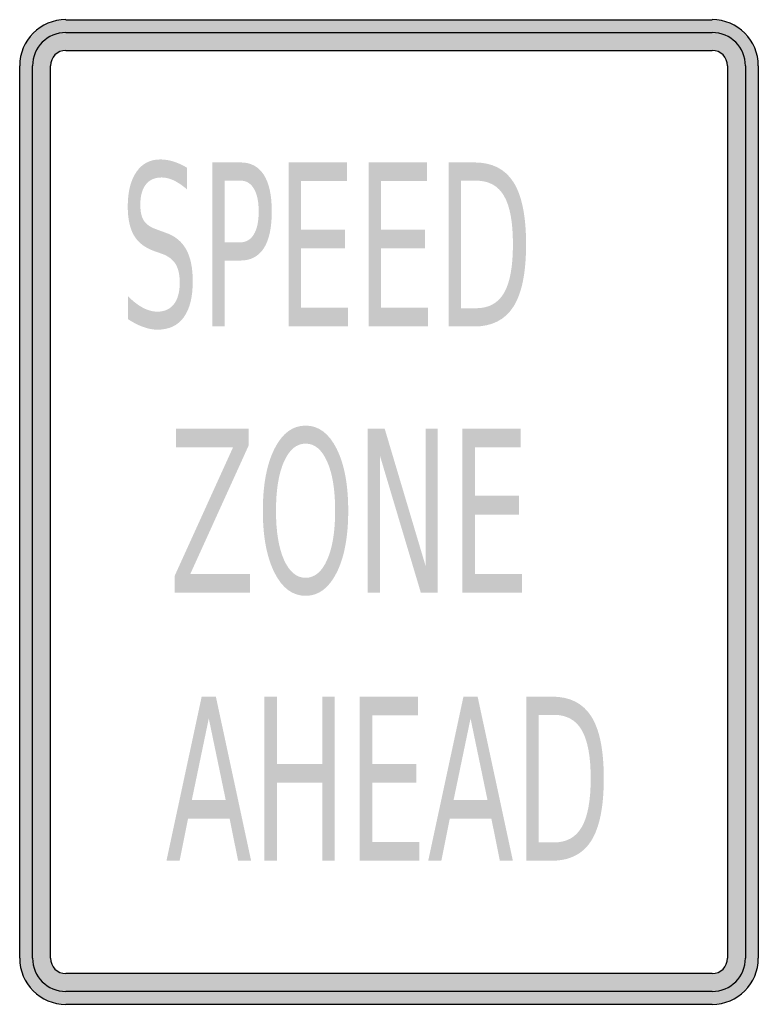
# Model space of a CAD drawing. Header units: inches. Extents: x -0.5 to 0.5, y -0.67 to 0.67.
import ezdxf

# ---------------------------------------------------------------- set-up
doc = ezdxf.new("R2010")
doc.units = ezdxf.units.IN
doc.header["$MEASUREMENT"] = 0

msp = doc.modelspace()

# ---------------------------------------------------------------- hatches: boundary and pattern name
h = msp.add_hatch(color=7)
h.paths.add_polyline_path([(-0.4376, 0.6667), (0.4376, 0.6667), (0.446, 0.666), (0.454, 0.6644), (0.4618, 0.6618), (0.4691, 0.6582), (0.4758, 0.6535), (0.4818, 0.6484), (0.4869, 0.6424), (0.4916, 0.6358), (0.4951, 0.6284), (0.4978, 0.6209), (0.4993, 0.6127), (0.5, 0.6042), (0.5, -0.6042), (0.4993, -0.6127), (0.4978, -0.6209), (0.4951, -0.6284), (0.4916, -0.6358), (0.4869, -0.6424), (0.4818, -0.6484), (0.4758, -0.6535), (0.4691, -0.6582), (0.4618, -0.6618), (0.454, -0.6644), (0.446, -0.666), (0.4376, -0.6667), (-0.4376, -0.6667), (-0.446, -0.666), (-0.4542, -0.6644), (-0.4618, -0.6618), (-0.4691, -0.6582), (-0.4758, -0.6535), (-0.4818, -0.6484), (-0.4869, -0.6424), (-0.4916, -0.6358), (-0.4951, -0.6284), (-0.4978, -0.6209), (-0.4993, -0.6127), (-0.5, -0.6042), (-0.5, 0.6042), (-0.4993, 0.6127), (-0.4978, 0.6209), (-0.4951, 0.6284), (-0.4916, 0.6358), (-0.4869, 0.6424), (-0.4818, 0.6484), (-0.4758, 0.6535), (-0.4691, 0.6582), (-0.4618, 0.6618), (-0.4542, 0.6644), (-0.446, 0.666), (-0.4376, 0.6667)])
h.paths.add_polyline_path([(-0.4584, -0.6042), (-0.4584, 0.6042), (-0.4576, 0.6098), (-0.4556, 0.6147), (-0.4522, 0.6189), (-0.448, 0.6222), (-0.4431, 0.6242), (-0.4376, 0.6251), (0.4376, 0.6251), (0.4431, 0.6242), (0.448, 0.6222), (0.4522, 0.6189), (0.4556, 0.6147), (0.4576, 0.6098), (0.4582, 0.6042), (0.4582, -0.6042), (0.4576, -0.6098), (0.4556, -0.6147), (0.4522, -0.6189), (0.448, -0.6222), (0.4431, -0.6242), (0.4376, -0.6251), (-0.4376, -0.6251), (-0.4431, -0.6242), (-0.448, -0.6222), (-0.4522, -0.6189), (-0.4556, -0.6147), (-0.4576, -0.6098), (-0.4584, -0.6042)], flags=0)
h = msp.add_hatch(color=7)
edge = h.paths.add_edge_path()
edge.add_line((-0.2733, 0.4661), (-0.2733, 0.4368))
edge.add_spline(control_points=[(-0.2733, 0.4368), (-0.2797, 0.4422), (-0.2857, 0.4463), (-0.2914, 0.449), (-0.2971, 0.4517), (-0.3026, 0.453), (-0.3079, 0.453), (-0.3171, 0.453), (-0.3242, 0.4498), (-0.3292, 0.4435), (-0.3342, 0.4371), (-0.3367, 0.4281), (-0.3367, 0.4164), (-0.3367, 0.4066), (-0.3351, 0.3992), (-0.3317, 0.3942), (-0.3284, 0.3891), (-0.3221, 0.3851), (-0.3128, 0.382)], knot_values=[0, 0, 0, 0, 1, 1, 1, 2, 2, 2, 3, 3, 3, 4, 4, 4, 5, 5, 5, 6, 6, 6, 6], degree=3, periodic=0)
edge.add_line((-0.3128, 0.382), (-0.3027, 0.3783))
edge.add_spline(control_points=[(-0.3027, 0.3783), (-0.29, 0.374), (-0.2807, 0.3665), (-0.2747, 0.3558), (-0.2687, 0.345), (-0.2657, 0.3306), (-0.2657, 0.3125), (-0.2657, 0.291), (-0.2698, 0.2747), (-0.2779, 0.2636), (-0.286, 0.2524), (-0.2979, 0.2469), (-0.3136, 0.2469), (-0.3195, 0.2469), (-0.3258, 0.2481), (-0.3325, 0.2505), (-0.3392, 0.2528), (-0.3461, 0.2564), (-0.3532, 0.261)], knot_values=[0, 0, 0, 0, 1, 1, 1, 2, 2, 2, 3, 3, 3, 4, 4, 4, 5, 5, 5, 6, 6, 6, 6], degree=3, periodic=0)
edge.add_line((-0.3532, 0.261), (-0.3532, 0.292))
edge.add_spline(control_points=[(-0.3532, 0.292), (-0.3463, 0.2851), (-0.3396, 0.28), (-0.333, 0.2765), (-0.3264, 0.273), (-0.3199, 0.2713), (-0.3136, 0.2713), (-0.3039, 0.2713), (-0.2965, 0.2747), (-0.2912, 0.2814), (-0.286, 0.2882), (-0.2833, 0.2978), (-0.2833, 0.3103), (-0.2833, 0.3212), (-0.2852, 0.3297), (-0.289, 0.3359), (-0.2928, 0.342), (-0.299, 0.3467), (-0.3076, 0.3497)], knot_values=[0, 0, 0, 0, 1, 1, 1, 2, 2, 2, 3, 3, 3, 4, 4, 4, 5, 5, 5, 6, 6, 6, 6], degree=3, periodic=0)
edge.add_line((-0.3076, 0.3497), (-0.3178, 0.3533))
edge.add_spline(control_points=[(-0.3178, 0.3533), (-0.3305, 0.3578), (-0.3396, 0.3648), (-0.3452, 0.3743), (-0.3508, 0.3838), (-0.3537, 0.3971), (-0.3537, 0.414), (-0.3537, 0.4337), (-0.3498, 0.4491), (-0.342, 0.4605), (-0.3342, 0.4718), (-0.3235, 0.4774), (-0.3098, 0.4774), (-0.3039, 0.4774), (-0.298, 0.4765), (-0.2919, 0.4746), (-0.2858, 0.4727), (-0.2796, 0.4699), (-0.2733, 0.4661)], knot_values=[0, 0, 0, 0, 1, 1, 1, 2, 2, 2, 3, 3, 3, 4, 4, 4, 5, 5, 5, 6, 6, 6, 6], degree=3, periodic=0)
h = msp.add_hatch(color=7)
edge = h.paths.add_edge_path()
edge.add_line((-0.2393, 0.4734), (-0.2012, 0.4734))
edge.add_spline(control_points=[(-0.2012, 0.4734), (-0.1872, 0.4734), (-0.1766, 0.4678), (-0.1694, 0.4565), (-0.1623, 0.4453), (-0.1587, 0.4288), (-0.1587, 0.407), (-0.1587, 0.3851), (-0.1623, 0.3685), (-0.1694, 0.3573), (-0.1766, 0.3461), (-0.1872, 0.3405), (-0.2012, 0.3405)], knot_values=[0, 0, 0, 0, 1, 1, 1, 2, 2, 2, 3, 3, 3, 4, 4, 4, 4], degree=3, periodic=0)
edge.add_line((-0.2012, 0.3405), (-0.2224, 0.3405))
edge.add_line((-0.2224, 0.3405), (-0.2224, 0.2512))
edge.add_line((-0.2224, 0.2512), (-0.2393, 0.2512))
edge.add_line((-0.2393, 0.2512), (-0.2393, 0.4734))
edge = h.paths.add_edge_path(flags=0)
edge.add_line((-0.2224, 0.4487), (-0.2224, 0.3652))
edge.add_line((-0.2224, 0.3652), (-0.2012, 0.3652))
edge.add_spline(control_points=[(-0.2012, 0.3652), (-0.1933, 0.3652), (-0.1872, 0.3688), (-0.1829, 0.3761), (-0.1786, 0.3833), (-0.1764, 0.3936), (-0.1764, 0.407), (-0.1764, 0.4203), (-0.1786, 0.4306), (-0.1829, 0.4378), (-0.1872, 0.4451), (-0.1933, 0.4487), (-0.2012, 0.4487)], knot_values=[0, 0, 0, 0, 1, 1, 1, 2, 2, 2, 3, 3, 3, 4, 4, 4, 4], degree=3, periodic=0)
edge.add_line((-0.2012, 0.4487), (-0.2224, 0.4487))
for points in [[(-0.136, 0.4734), (-0.057, 0.4734), (-0.057, 0.4481), (-0.1191, 0.4481), (-0.1191, 0.3823), (-0.0595, 0.3823), (-0.0595, 0.357), (-0.1191, 0.357), (-0.1191, 0.2765), (-0.0554, 0.2765), (-0.0554, 0.2512), (-0.136, 0.2512), (-0.136, 0.4734)], [(-0.0277, 0.4734), (0.0513, 0.4734), (0.0513, 0.4481), (-0.0108, 0.4481), (-0.0108, 0.3823), (0.0488, 0.3823), (0.0488, 0.357), (-0.0108, 0.357), (-0.0108, 0.2765), (0.0529, 0.2765), (0.0529, 0.2512), (-0.0277, 0.2512), (-0.0277, 0.4734)], [(-0.2882, 0.113), (-0.19, 0.113), (-0.19, 0.0901), (-0.269, -0.0839), (-0.1881, -0.0839), (-0.1881, -0.1092), (-0.2901, -0.1092), (-0.2901, -0.0863), (-0.2111, 0.0877), (-0.2882, 0.0877), (-0.2882, 0.113)], [(-0.0287, 0.113), (-0.0059, 0.113), (0.0495, -0.0729), (0.0495, 0.113), (0.0659, 0.113), (0.0659, -0.1092), (0.0431, -0.1092), (-0.0124, 0.0767), (-0.0124, -0.1092), (-0.0287, -0.1092), (-0.0287, 0.113)], [(0.0995, 0.113), (0.1784, 0.113), (0.1784, 0.0877), (0.1164, 0.0877), (0.1164, 0.0219), (0.1759, 0.0219), (0.1759, -0.0034), (0.1164, -0.0034), (0.1164, -0.0839), (0.18, -0.0839), (0.18, -0.1092), (0.0995, -0.1092), (0.0995, 0.113)], [(-0.1686, -0.25), (-0.1517, -0.25), (-0.1517, -0.3411), (-0.0903, -0.3411), (-0.0903, -0.25), (-0.0734, -0.25), (-0.0734, -0.4722), (-0.0903, -0.4722), (-0.0903, -0.3664), (-0.1517, -0.3664), (-0.1517, -0.4722), (-0.1686, -0.4722), (-0.1686, -0.25)], [(-0.0397, -0.25), (0.0393, -0.25), (0.0393, -0.2753), (-0.0227, -0.2753), (-0.0227, -0.3411), (0.0368, -0.3411), (0.0368, -0.3664), (-0.0227, -0.3664), (-0.0227, -0.4469), (0.0409, -0.4469), (0.0409, -0.4722), (-0.0397, -0.4722), (-0.0397, -0.25)]]:
    msp.add_hatch(color=7).paths.add_polyline_path(points)
h = msp.add_hatch(color=7)
edge = h.paths.add_edge_path()
edge.add_line((0.0806, 0.4734), (0.1153, 0.4734))
edge.add_spline(control_points=[(0.1153, 0.4734), (0.1395, 0.4734), (0.1573, 0.4645), (0.1686, 0.4465), (0.1799, 0.4286), (0.1856, 0.4006), (0.1856, 0.3625), (0.1856, 0.3242), (0.1799, 0.2961), (0.1685, 0.2781), (0.1571, 0.2602), (0.1394, 0.2512), (0.1153, 0.2512)], knot_values=[0, 0, 0, 0, 1, 1, 1, 2, 2, 2, 3, 3, 3, 4, 4, 4, 4], degree=3, periodic=0)
edge.add_line((0.1153, 0.2512), (0.0806, 0.2512))
edge.add_line((0.0806, 0.2512), (0.0806, 0.4734))
edge = h.paths.add_edge_path(flags=0)
edge.add_line((0.0975, 0.4487), (0.0975, 0.2759))
edge.add_line((0.0975, 0.2759), (0.1179, 0.2759))
edge.add_spline(control_points=[(0.1179, 0.2759), (0.1351, 0.2759), (0.1478, 0.2829), (0.1558, 0.2967), (0.1638, 0.3106), (0.1678, 0.3326), (0.1678, 0.3625), (0.1678, 0.3923), (0.1638, 0.4141), (0.1558, 0.4279), (0.1478, 0.4418), (0.1351, 0.4487), (0.1179, 0.4487)], knot_values=[0, 0, 0, 0, 1, 1, 1, 2, 2, 2, 3, 3, 3, 4, 4, 4, 4], degree=3, periodic=0)
edge.add_line((0.1179, 0.4487), (0.0975, 0.4487))
h = msp.add_hatch(color=7)
edge = h.paths.add_edge_path()
edge.add_spline(control_points=[(-0.1129, 0.117), (-0.0954, 0.117), (-0.0814, 0.1066), (-0.0709, 0.0857), (-0.0604, 0.0648), (-0.0552, 0.0368), (-0.0552, 0.0017), (-0.0552, -0.0333), (-0.0604, -0.0613), (-0.0709, -0.0822), (-0.0814, -0.1031), (-0.0954, -0.1135), (-0.1129, -0.1135), (-0.1305, -0.1135), (-0.1445, -0.1031), (-0.155, -0.0822), (-0.1655, -0.0614), (-0.1708, -0.0334), (-0.1708, 0.0017), (-0.1708, 0.0368), (-0.1655, 0.0648), (-0.155, 0.0857), (-0.1445, 0.1066), (-0.1305, 0.117), (-0.1129, 0.117)], knot_values=[0, 0, 0, 0, 1, 1, 1, 2, 2, 2, 3, 3, 3, 4, 4, 4, 5, 5, 5, 6, 6, 6, 7, 7, 7, 8, 8, 8, 8], degree=3, periodic=0)
edge = h.paths.add_edge_path(flags=0)
edge.add_spline(control_points=[(-0.1129, 0.0926), (-0.1252, 0.0926), (-0.1349, 0.0845), (-0.1422, 0.0682), (-0.1494, 0.052), (-0.153, 0.0298), (-0.153, 0.0017), (-0.153, -0.0263), (-0.1494, -0.0484), (-0.1422, -0.0647), (-0.1349, -0.0809), (-0.1252, -0.0891), (-0.1129, -0.0891), (-0.1006, -0.0891), (-0.0909, -0.0809), (-0.0837, -0.0647), (-0.0765, -0.0484), (-0.0729, -0.0263), (-0.0729, 0.0017), (-0.0729, 0.0298), (-0.0765, 0.052), (-0.0837, 0.0682), (-0.0909, 0.0845), (-0.1006, 0.0926), (-0.1129, 0.0926)], knot_values=[0, 0, 0, 0, 1, 1, 1, 2, 2, 2, 3, 3, 3, 4, 4, 4, 5, 5, 5, 6, 6, 6, 7, 7, 7, 8, 8, 8, 8], degree=3, periodic=0)
h = msp.add_hatch(color=7)
h.paths.add_polyline_path([(-0.2536, -0.25), (-0.2344, -0.25), (-0.1867, -0.4722), (-0.2043, -0.4722), (-0.2158, -0.4152), (-0.2721, -0.4152), (-0.2835, -0.4722), (-0.3013, -0.4722), (-0.2536, -0.25)])
h.paths.add_polyline_path([(-0.244, -0.2796), (-0.267, -0.3902), (-0.221, -0.3902), (-0.244, -0.2796)], flags=0)
h = msp.add_hatch(color=7)
h.paths.add_polyline_path([(0.1008, -0.25), (0.12, -0.25), (0.1677, -0.4722), (0.1501, -0.4722), (0.1386, -0.4152), (0.0823, -0.4152), (0.0709, -0.4722), (0.0531, -0.4722), (0.1008, -0.25)])
h.paths.add_polyline_path([(0.1104, -0.2796), (0.0874, -0.3902), (0.1334, -0.3902), (0.1104, -0.2796)], flags=0)
h = msp.add_hatch(color=7)
edge = h.paths.add_edge_path()
edge.add_line((0.1858, -0.25), (0.2205, -0.25))
edge.add_spline(control_points=[(0.2205, -0.25), (0.2448, -0.25), (0.2625, -0.2589), (0.2739, -0.2768), (0.2852, -0.2947), (0.2908, -0.3227), (0.2908, -0.3608), (0.2908, -0.3991), (0.2851, -0.4273), (0.2738, -0.4452), (0.2624, -0.4632), (0.2446, -0.4722), (0.2205, -0.4722)], knot_values=[0, 0, 0, 0, 1, 1, 1, 2, 2, 2, 3, 3, 3, 4, 4, 4, 4], degree=3, periodic=0)
edge.add_line((0.2205, -0.4722), (0.1858, -0.4722))
edge.add_line((0.1858, -0.4722), (0.1858, -0.25))
edge = h.paths.add_edge_path(flags=0)
edge.add_line((0.2027, -0.2747), (0.2027, -0.4475))
edge.add_line((0.2027, -0.4475), (0.2231, -0.4475))
edge.add_spline(control_points=[(0.2231, -0.4475), (0.2404, -0.4475), (0.253, -0.4405), (0.261, -0.4266), (0.269, -0.4127), (0.2731, -0.3908), (0.2731, -0.3608), (0.2731, -0.3311), (0.269, -0.3093), (0.261, -0.2954), (0.253, -0.2816), (0.2404, -0.2747), (0.2231, -0.2747)], knot_values=[0, 0, 0, 0, 1, 1, 1, 2, 2, 2, 3, 3, 3, 4, 4, 4, 4], degree=3, periodic=0)
edge.add_line((0.2231, -0.2747), (0.2027, -0.2747))

# ---------------------------------------------------------------- linework, layer by layer
at = {"color": 7}
for p, q in [((-0.4375, 0.6666), (0.4375, 0.6666)), ((-0.4375, 0.6493), (0.4375, 0.6493)), ((-0.4375, 0.625), (0.4375, 0.625)), ((-0.5, -0.6042), (-0.5, 0.6042)), ((-0.4826, -0.6042), (-0.4826, 0.6042)), ((-0.4583, -0.6042), (-0.4583, 0.6042)), ((0.4583, 0.6042), (0.4583, -0.6042)), ((0.4826, 0.6042), (0.4826, -0.6042)), ((0.5, 0.6042), (0.5, -0.6042)), ((0.4375, -0.625), (-0.4375, -0.625)), ((0.4375, -0.6493), (-0.4375, -0.6493)), ((0.4375, -0.6667), (-0.4375, -0.6667))]:
    msp.add_line(p, q, dxfattribs=at)
for points in [[(-0.4375, 0.6667), (-0.472, 0.6667), (-0.5, 0.6387), (-0.5, 0.6042)], [(0.5, 0.6042), (0.5, 0.6387), (0.472, 0.6667), (0.4375, 0.6667)], [(-0.4375, 0.6493), (-0.4624, 0.6493), (-0.4826, 0.6291), (-0.4826, 0.6042)], [(0.4826, 0.6042), (0.4826, 0.6291), (0.4624, 0.6493), (0.4375, 0.6493)], [(-0.4375, 0.625), (-0.449, 0.625), (-0.4583, 0.6157), (-0.4583, 0.6042)], [(0.4583, 0.6042), (0.4583, 0.6157), (0.449, 0.625), (0.4375, 0.625)], [(-0.5, -0.6042), (-0.5, -0.6387), (-0.472, -0.6667), (-0.4375, -0.6667)], [(-0.4826, -0.6042), (-0.4826, -0.6291), (-0.4624, -0.6493), (-0.4375, -0.6493)], [(-0.4583, -0.6042), (-0.4583, -0.6157), (-0.449, -0.625), (-0.4375, -0.625)], [(0.4375, -0.6667), (0.472, -0.6667), (0.5, -0.6387), (0.5, -0.6042)], [(0.4375, -0.6493), (0.4624, -0.6493), (0.4826, -0.6291), (0.4826, -0.6042)], [(0.4375, -0.625), (0.449, -0.625), (0.4583, -0.6157), (0.4583, -0.6042)]]:
    msp.add_open_spline(points, degree=3, dxfattribs=at)

doc.saveas('drawing.dxf')
